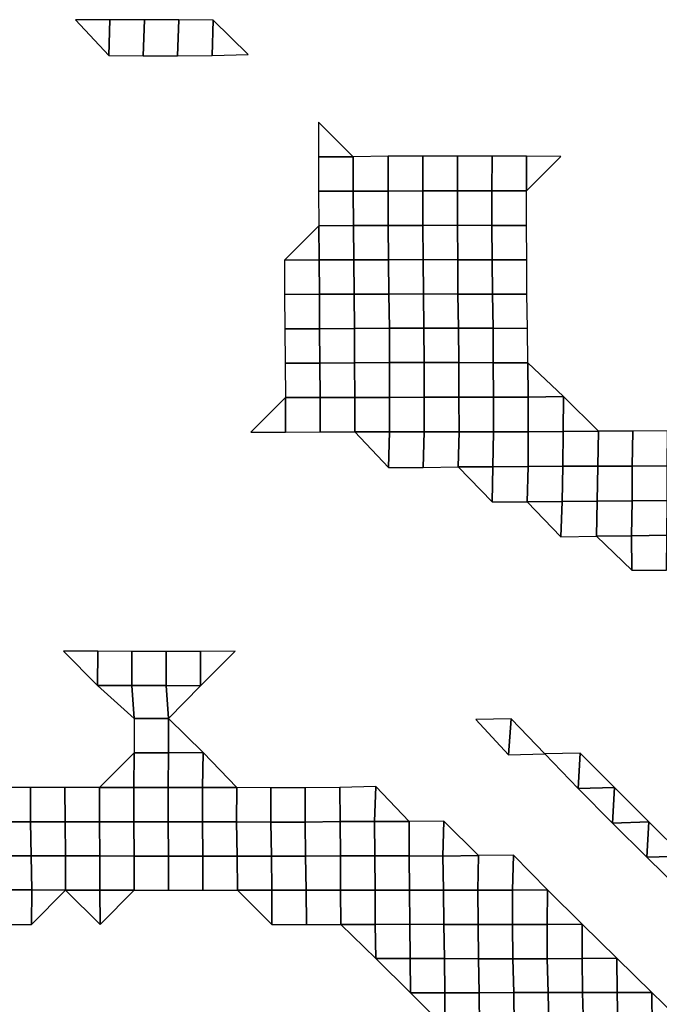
# Model space of a CAD drawing. Extents: x -2.4 to 84.8, y -2.1 to 56.9.
# Tile 13 of 14: x 50 to 66.6, y 30.7 to 56.3. Entities that reach past the tile are written whole.
import ezdxf

# ---------------------------------------------------------------- set-up
doc = ezdxf.new("R2010")
doc.units = 0

msp = doc.modelspace()

# ---------------------------------------------------------------- linework, layer by layer
at = {"layer": 'camera'}
for points in [[(51.4172, 56.3236, -870.2737), (52.286, 55.3944, -869.7822), (52.3156, 56.3239, -870.2744)], [(52.3156, 56.3239, -870.2744), (52.286, 55.3944, -869.7822), (53.1778, 55.3884, -869.682), (53.2172, 56.3276, -870.3275)], [(53.2172, 56.3276, -870.3275), (53.1778, 55.3884, -869.682), (54.0756, 55.3887, -869.6829), (54.1088, 56.3208, -870.2175)], [(54.1088, 56.3208, -870.2175), (54.0756, 55.3887, -869.6829), (54.9776, 55.3933, -869.7517), (55.0039, 56.3178, -870.1672)], [(55.0039, 56.3178, -870.1672), (54.9776, 55.3933, -869.7517), (55.9081, 55.4259, -870.2633)], [(57.739, 53.662, -870.7919), (57.7383, 52.7627, -870.784), (58.6401, 52.7656, -870.8282)], [(57.7383, 52.7627, -870.784), (57.7442, 51.8694, -870.879), (58.6434, 51.8698, -870.8806), (58.6401, 52.7656, -870.8282)], [(58.6401, 52.7656, -870.8282), (58.6434, 51.8698, -870.8806), (59.5486, 51.8755, -870.9721), (59.5529, 52.7781, -871.0322)], [(59.5529, 52.7781, -871.0322), (59.5486, 51.8755, -870.9721), (60.4536, 51.8807, -871.0571), (60.4544, 52.7804, -871.0654)], [(60.4544, 52.7804, -871.0654), (60.4536, 51.8807, -871.0571), (61.3529, 51.8811, -871.058), (61.3565, 52.7831, -871.1069)], [(61.3565, 52.7831, -871.1069), (61.3529, 51.8811, -871.058), (62.2487, 51.8785, -871.0096), (62.2559, 52.7835, -871.1078)], [(62.2559, 52.7835, -871.1078), (62.2487, 51.8785, -871.0096), (63.1454, 51.8767, -870.9752), (63.1494, 52.7789, -871.0267)], [(63.1494, 52.7789, -871.0267), (63.1454, 51.8767, -870.9752), (64.0392, 52.7714, -870.8979)], [(57.7442, 51.8694, -870.879), (57.7473, 50.9734, -870.9287), (58.6523, 50.9788, -871.0176), (58.6434, 51.8698, -870.8806)], [(58.6434, 51.8698, -870.8806), (58.6523, 50.9788, -871.0176), (59.555, 50.9821, -871.0709), (59.5486, 51.8755, -870.9721)], [(59.5486, 51.8755, -870.9721), (59.555, 50.9821, -871.0709), (60.4549, 50.983, -871.0806), (60.4536, 51.8807, -871.0571)], [(60.4536, 51.8807, -871.0571), (60.4549, 50.983, -871.0806), (61.3542, 50.9833, -871.0815), (61.3529, 51.8811, -871.058)], [(61.3529, 51.8811, -871.058), (61.3542, 50.9833, -871.0815), (62.2495, 50.9803, -871.0248), (62.2487, 51.8785, -871.0096)], [(62.2487, 51.8785, -871.0096), (62.2495, 50.9803, -871.0248), (63.1484, 50.9803, -871.0206), (63.1454, 51.8767, -870.9752)], [(56.8523, 50.0779, -870.9955), (57.7583, 50.0842, -871.1006), (57.7473, 50.9734, -870.9287)], [(57.7473, 50.9734, -870.9287), (57.7583, 50.0842, -871.1006), (58.6613, 50.0876, -871.1565), (58.6523, 50.9788, -871.0176)], [(58.6523, 50.9788, -871.0176), (58.6613, 50.0876, -871.1565), (59.5616, 50.0887, -871.1713), (59.555, 50.9821, -871.0709)], [(59.555, 50.9821, -871.0709), (59.5616, 50.0887, -871.1713), (60.464, 50.0916, -871.2164), (60.4549, 50.983, -871.0806)], [(60.4549, 50.983, -871.0806), (60.464, 50.0916, -871.2164), (61.3609, 50.0898, -871.1812), (61.3542, 50.9833, -871.0815)], [(61.3542, 50.9833, -871.0815), (61.3609, 50.0898, -871.1812), (62.2604, 50.0901, -871.182), (62.2495, 50.9803, -871.0248)], [(62.2495, 50.9803, -871.0248), (62.2604, 50.0901, -871.182), (63.1579, 50.0889, -871.1561), (63.1484, 50.9803, -871.0206)], [(56.8523, 50.0779, -870.9955), (56.8554, 49.1818, -871.0472), (57.7639, 49.1901, -871.1902), (57.7583, 50.0842, -871.1006)], [(57.7583, 50.0842, -871.1006), (57.7639, 49.1901, -871.1902), (58.6673, 49.1937, -871.2513), (58.6613, 50.0876, -871.1565)], [(58.6613, 50.0876, -871.1565), (58.6673, 49.1937, -871.2513), (59.5724, 49.1986, -871.3343), (59.5616, 50.0887, -871.1713)], [(59.5616, 50.0887, -871.1713), (59.5724, 49.1986, -871.3343), (60.4719, 49.1989, -871.3352), (60.464, 50.0916, -871.2164)], [(60.464, 50.0916, -871.2164), (60.4719, 49.1989, -871.3352), (61.3669, 49.1956, -871.2707), (61.3609, 50.0898, -871.1812)], [(61.3609, 50.0898, -871.1812), (61.3669, 49.1956, -871.2707), (62.2645, 49.1944, -871.2448), (62.2604, 50.0901, -871.182)], [(62.2604, 50.0901, -871.182), (62.2645, 49.1944, -871.2448), (63.1621, 49.1932, -871.2183), (63.1579, 50.0889, -871.1561)], [(56.8554, 49.1818, -871.0472), (56.8633, 48.2896, -871.1728), (57.7701, 48.2962, -871.288), (57.7639, 49.1901, -871.1902)], [(57.7639, 49.1901, -871.1902), (57.7701, 48.2962, -871.288), (58.6765, 48.3022, -871.3918), (58.6673, 49.1937, -871.2513)], [(58.6673, 49.1937, -871.2513), (58.6765, 48.3022, -871.3918), (59.5836, 48.3085, -871.503), (59.5724, 49.1986, -871.3343)], [(59.5724, 49.1986, -871.3343), (59.5836, 48.3085, -871.503), (60.4833, 48.3088, -871.5038), (60.4719, 49.1989, -871.3352)], [(60.4719, 49.1989, -871.3352), (60.4833, 48.3088, -871.5038), (61.3841, 48.31, -871.52), (61.3669, 49.1956, -871.2707)], [(61.3669, 49.1956, -871.2707), (61.3841, 48.31, -871.52), (62.2792, 48.3066, -871.4548), (62.2645, 49.1944, -871.2448)], [(62.2645, 49.1944, -871.2448), (62.2792, 48.3066, -871.4548), (63.1772, 48.3056, -871.4315), (63.1621, 49.1932, -871.2183)], [(56.8633, 48.2896, -871.1728), (56.8751, 47.4005, -871.3599), (57.777, 47.4028, -871.3968), (57.7701, 48.2962, -871.288)], [(57.7701, 48.2962, -871.288), (57.777, 47.4028, -871.3968), (58.681, 47.4066, -871.4638), (58.6765, 48.3022, -871.3918)], [(58.6765, 48.3022, -871.3918), (58.681, 47.4066, -871.4638), (59.5902, 47.4144, -871.6038), (59.5836, 48.3085, -871.503)], [(59.5836, 48.3085, -871.503), (59.5902, 47.4144, -871.6038), (60.49, 47.4147, -871.6046), (60.4833, 48.3088, -871.5038)], [(60.4833, 48.3088, -871.5038), (60.49, 47.4147, -871.6046), (61.3914, 47.4163, -871.6286), (61.3841, 48.31, -871.52)], [(61.3841, 48.31, -871.52), (61.3914, 47.4163, -871.6286), (62.2867, 47.4131, -871.5651), (62.2792, 48.3066, -871.4548)], [(62.2792, 48.3066, -871.4548), (62.2867, 47.4131, -871.5651), (63.1838, 47.4113, -871.527), (63.1772, 48.3056, -871.4315)], [(56.8751, 47.4005, -871.3599), (56.8826, 46.5075, -871.4795), (57.7849, 46.5099, -871.5203), (57.777, 47.4028, -871.3968)], [(57.777, 47.4028, -871.3968), (57.7849, 46.5099, -871.5203), (58.6864, 46.5115, -871.5473), (58.681, 47.4066, -871.4638)], [(58.681, 47.4066, -871.4638), (58.6864, 46.5115, -871.5473), (59.5875, 46.5129, -871.5677), (59.5902, 47.4144, -871.6038)], [(59.5902, 47.4144, -871.6038), (59.5875, 46.5129, -871.5677), (60.492, 46.5168, -871.6378), (60.49, 47.4147, -871.6046)], [(60.49, 47.4147, -871.6046), (60.492, 46.5168, -871.6378), (61.3938, 46.5186, -871.6666), (61.3914, 47.4163, -871.6286)], [(61.3914, 47.4163, -871.6286), (61.3938, 46.5186, -871.6666), (62.2938, 46.5189, -871.6674), (62.2867, 47.4131, -871.5651)], [(62.2867, 47.4131, -871.5651), (62.2938, 46.5189, -871.6674), (63.1958, 46.5207, -871.6972), (63.1838, 47.4113, -871.527)], [(63.1838, 47.4113, -871.527), (63.1958, 46.5207, -871.6972), (64.112, 46.5328, -871.9207)], [(55.9823, 45.6073, -871.4712), (56.8853, 45.6103, -871.5251), (56.8826, 46.5075, -871.4795)], [(56.8826, 46.5075, -871.4795), (56.8853, 45.6103, -871.5251), (57.7874, 45.6125, -871.5619), (57.7849, 46.5099, -871.5203)], [(57.7849, 46.5099, -871.5203), (57.7874, 45.6125, -871.5619), (58.6872, 45.6128, -871.5627), (58.6864, 46.5115, -871.5473)], [(58.6864, 46.5115, -871.5473), (58.6872, 45.6128, -871.5627), (59.5883, 45.6141, -871.5831), (59.5875, 46.5129, -871.5677)], [(59.5875, 46.5129, -871.5677), (59.5883, 45.6141, -871.5831), (60.4881, 45.6144, -871.584), (60.492, 46.5168, -871.6378)], [(60.492, 46.5168, -871.6378), (60.4881, 45.6144, -871.584), (61.3943, 45.6194, -871.6765), (61.3938, 46.5186, -871.6666)], [(61.3938, 46.5186, -871.6666), (61.3943, 45.6194, -871.6765), (62.2942, 45.6197, -871.6773), (62.2938, 46.5189, -871.6674)], [(62.2938, 46.5189, -871.6674), (62.2942, 45.6197, -871.6773), (63.1951, 45.6207, -871.6919), (63.1958, 46.5207, -871.6972)], [(63.1958, 46.5207, -871.6972), (63.1951, 45.6207, -871.6919), (64.1031, 45.6267, -871.802), (64.112, 46.5328, -871.9207)], [(64.112, 46.5328, -871.9207), (64.1031, 45.6267, -871.802), (65.0179, 45.6374, -872.0029)], [(58.6872, 45.6128, -871.5627), (59.5593, 44.693, -871.1604), (59.5883, 45.6141, -871.5831)], [(59.5883, 45.6141, -871.5831), (59.5593, 44.693, -871.1604), (60.4587, 44.6932, -871.1613), (60.4881, 45.6144, -871.584)], [(60.4881, 45.6144, -871.584), (60.4587, 44.6932, -871.1613), (61.3706, 44.7027, -871.3417), (61.3943, 45.6194, -871.6765)], [(61.3943, 45.6194, -871.6765), (61.3706, 44.7027, -871.3417), (62.2773, 44.708, -871.4424), (62.2942, 45.6197, -871.6773)], [(62.2942, 45.6197, -871.6773), (62.2773, 44.708, -871.4424), (63.1894, 44.7171, -871.6158), (63.1951, 45.6207, -871.6919)], [(63.1951, 45.6207, -871.6919), (63.1894, 44.7171, -871.6158), (64.0979, 44.7234, -871.7344), (64.1031, 45.6267, -871.802)], [(64.1031, 45.6267, -871.802), (64.0979, 44.7234, -871.7344), (65.0002, 44.7253, -871.767), (65.0179, 45.6374, -872.0029)], [(65.0179, 45.6374, -872.0029), (65.0002, 44.7253, -871.767), (65.9007, 44.7258, -871.7724), (65.9182, 45.6377, -872.0038)], [(65.9182, 45.6377, -872.0038), (65.9007, 44.7258, -871.7724), (66.805, 44.729, -871.8298), (66.8194, 45.6385, -872.015)], [(61.3706, 44.7027, -871.3417), (62.256, 43.7937, -871.1447), (62.2773, 44.708, -871.4424)], [(62.2773, 44.708, -871.4424), (62.256, 43.7937, -871.1447), (63.1631, 43.7994, -871.2541), (63.1894, 44.7171, -871.6158)], [(63.1894, 44.7171, -871.6158), (63.1631, 43.7994, -871.2541), (64.0741, 43.8076, -871.4122), (64.0979, 44.7234, -871.7344)], [(64.0979, 44.7234, -871.7344), (64.0741, 43.8076, -871.4122), (64.9902, 43.8189, -871.6343), (65.0002, 44.7253, -871.767)], [(65.0002, 44.7253, -871.767), (64.9902, 43.8189, -871.6343), (65.8957, 43.8229, -871.7101), (65.9007, 44.7258, -871.7724)], [(65.9007, 44.7258, -871.7724), (65.8957, 43.8229, -871.7101), (66.806, 43.8299, -871.8462), (66.805, 44.729, -871.8298)], [(63.1631, 43.7994, -871.2541), (64.0455, 42.8892, -871.0236), (64.0741, 43.8076, -871.4122)], [(64.0741, 43.8076, -871.4122), (64.0455, 42.8892, -871.0236), (64.9675, 42.9044, -871.3316), (64.9902, 43.8189, -871.6343)], [(64.9902, 43.8189, -871.6343), (64.9675, 42.9044, -871.3316), (65.8822, 42.9145, -871.5326), (65.8957, 43.8229, -871.7101)], [(65.8957, 43.8229, -871.7101), (65.8822, 42.9145, -871.5326), (66.8012, 42.9272, -871.7866), (66.806, 43.8299, -871.8462)], [(64.9675, 42.9044, -871.3316), (65.8863, 42.0178, -871.591), (65.8822, 42.9145, -871.5326)], [(65.8822, 42.9145, -871.5326), (65.8863, 42.0178, -871.591), (66.7862, 42.018, -871.5918), (66.8012, 42.9272, -871.7866)], [(51.1119, 39.9195, -865.137), (51.9966, 39.0207, -865.0004), (52.0018, 39.9173, -865.0845)], [(52.0018, 39.9173, -865.0845), (51.9966, 39.0207, -865.0004), (52.8895, 39.021, -865.0011), (52.8854, 39.9104, -864.929)], [(52.8854, 39.9104, -864.929), (52.8895, 39.021, -865.0011), (53.7825, 39.0212, -865.0018), (53.7782, 39.9107, -864.9297)], [(53.7782, 39.9107, -864.9297), (53.7825, 39.0212, -865.0018), (54.6707, 39.0181, -864.9274), (54.6712, 39.911, -864.931)], [(54.6712, 39.911, -864.931), (54.6707, 39.0181, -864.9274), (55.572, 39.9169, -865.0554)], [(51.9966, 39.0207, -865.0004), (52.9443, 38.1678, -865.9074), (52.8895, 39.021, -865.0011)], [(52.8895, 39.021, -865.0011), (52.9443, 38.1678, -865.9074), (53.8382, 38.1681, -865.9082), (53.7825, 39.0212, -865.0018)], [(53.7825, 39.0212, -865.0018), (53.8382, 38.1681, -865.9082), (54.6707, 39.0181, -864.9274)], [(52.9443, 38.1678, -865.9074), (52.9482, 37.277, -865.9752), (53.8421, 37.2773, -865.9759), (53.8382, 38.1681, -865.9082)], [(53.8382, 38.1681, -865.9082), (53.8421, 37.2773, -865.9759), (54.7453, 37.2838, -866.1238)], [(61.8304, 38.1374, -865.1625), (62.681, 37.2195, -864.574), (62.754, 38.1561, -865.5852)], [(62.754, 38.1561, -865.5852), (62.681, 37.2195, -864.574), (63.6237, 37.249, -865.2602)], [(52.0452, 36.3769, -865.8265), (52.9359, 36.3749, -865.775), (52.9482, 37.277, -865.9752)], [(52.9482, 37.277, -865.9752), (52.9359, 36.3749, -865.775), (53.8294, 36.3751, -865.7735), (53.8421, 37.2773, -865.9759)], [(53.8421, 37.2773, -865.9759), (53.8294, 36.3751, -865.7735), (54.7213, 36.3741, -865.744), (54.7453, 37.2838, -866.1238)], [(54.7453, 37.2838, -866.1238), (54.7213, 36.3741, -865.744), (55.615, 36.3743, -865.7448)], [(63.6237, 37.249, -865.2602), (64.4953, 36.3441, -864.9691), (64.5449, 37.2654, -865.6369)], [(64.5449, 37.2654, -865.6369), (64.4953, 36.3441, -864.9691), (65.4337, 36.3695, -865.5745)], [(49.3579, 36.3717, -865.7165), (49.3613, 35.4809, -865.7807), (50.255, 35.4811, -865.7813), (50.2515, 36.3719, -865.7172)], [(50.2515, 36.3719, -865.7172), (50.255, 35.4811, -865.7813), (51.1487, 35.4813, -865.782), (51.1484, 36.3745, -865.7736)], [(51.1484, 36.3745, -865.7736), (51.1487, 35.4813, -865.782), (52.0457, 35.4838, -865.8381), (52.0452, 36.3769, -865.8265)], [(52.0452, 36.3769, -865.8265), (52.0457, 35.4838, -865.8381), (52.9343, 35.4805, -865.7531), (52.9359, 36.3749, -865.775)], [(52.9359, 36.3749, -865.775), (52.9343, 35.4805, -865.7531), (53.8319, 35.4833, -865.8168), (53.8294, 36.3751, -865.7735)], [(53.8294, 36.3751, -865.7735), (53.8319, 35.4833, -865.8168), (54.7237, 35.4822, -865.785), (54.7213, 36.3741, -865.744)], [(54.7213, 36.3741, -865.744), (54.7237, 35.4822, -865.785), (55.6099, 35.4776, -865.6677), (55.615, 36.3743, -865.7448)], [(55.615, 36.3743, -865.7448), (55.6099, 35.4776, -865.6677), (56.4989, 35.4749, -865.5962), (56.4997, 36.3686, -865.6042)], [(56.4997, 36.3686, -865.6042), (56.4989, 35.4749, -865.5962), (57.3943, 35.4762, -865.6233), (57.3933, 36.3689, -865.6049)], [(57.3933, 36.3689, -865.6049), (57.3943, 35.4762, -865.6233), (58.3032, 35.4858, -865.8523), (58.2991, 36.3767, -865.7883)], [(58.2991, 36.3767, -865.7883), (58.3032, 35.4858, -865.8523), (59.1971, 35.486, -865.853), (59.2305, 36.4001, -866.3429)], [(59.2305, 36.4001, -866.3429), (59.1971, 35.486, -865.853), (60.0962, 35.4893, -865.9295)], [(64.4953, 36.3441, -864.9691), (65.3844, 35.4495, -864.9203), (65.4337, 36.3695, -865.5745)], [(65.4337, 36.3695, -865.5745), (65.3844, 35.4495, -864.9203), (66.3298, 35.4778, -865.6098)], [(49.3613, 35.4809, -865.7807), (49.3758, 34.5976, -866.0396), (50.2697, 34.5978, -866.0403), (50.255, 35.4811, -865.7813)], [(50.255, 35.4811, -865.7813), (50.2697, 34.5978, -866.0403), (51.1585, 34.5945, -865.9521), (51.1487, 35.4813, -865.782)], [(51.1487, 35.4813, -865.782), (51.1585, 34.5945, -865.9521), (52.0524, 34.5947, -865.9528), (52.0457, 35.4838, -865.8381)], [(52.0457, 35.4838, -865.8381), (52.0524, 34.5947, -865.9528), (52.9431, 34.5929, -865.9013), (52.9343, 35.4805, -865.7531)], [(52.9343, 35.4805, -865.7531), (52.9431, 34.5929, -865.9013), (53.8368, 34.593, -865.8998), (53.8319, 35.4833, -865.8168)], [(53.8319, 35.4833, -865.8168), (53.8368, 34.593, -865.8998), (54.7294, 34.5924, -865.8797), (54.7237, 35.4822, -865.785)], [(54.7237, 35.4822, -865.785), (54.7294, 34.5924, -865.8797), (55.6233, 34.5926, -865.8798), (55.6099, 35.4776, -865.6677)], [(55.6099, 35.4776, -865.6677), (55.6233, 34.5926, -865.8798), (56.5151, 34.5916, -865.8485), (56.4989, 35.4749, -865.5962)], [(56.4989, 35.4749, -865.5962), (56.5151, 34.5916, -865.8485), (57.4012, 34.5871, -865.7314), (57.3943, 35.4762, -865.6233)], [(57.3943, 35.4762, -865.6233), (57.4012, 34.5871, -865.7314), (58.3122, 34.5976, -865.9902), (58.3032, 35.4858, -865.8523)], [(58.3032, 35.4858, -865.8523), (58.3122, 34.5976, -865.9902), (59.204, 34.5965, -865.9585), (59.1971, 35.486, -865.853)], [(59.1971, 35.486, -865.853), (59.204, 34.5965, -865.9585), (60.0981, 34.5968, -865.9592), (60.0962, 35.4893, -865.9295)], [(60.0962, 35.4893, -865.9295), (60.0981, 34.5968, -865.9592), (60.9719, 34.5856, -865.6715), (61.0038, 35.4974, -866.1248)], [(61.0038, 35.4974, -866.1248), (60.9719, 34.5856, -865.6715), (61.9022, 34.6062, -866.1874)], [(65.3844, 35.4495, -864.9203), (66.282, 34.5595, -864.9837), (66.3298, 35.4778, -865.6098)], [(66.3298, 35.4778, -865.6098), (66.282, 34.5595, -864.9837), (67.2282, 34.5871, -865.6728)], [(49.3758, 34.5976, -866.0396), (49.3877, 33.7121, -866.2538), (50.2819, 33.7123, -866.2545), (50.2697, 34.5978, -866.0403)], [(50.2697, 34.5978, -866.0403), (50.2819, 33.7123, -866.2545), (51.1648, 33.7051, -866.0627), (51.1585, 34.5945, -865.9521)], [(51.1585, 34.5945, -865.9521), (51.1648, 33.7051, -866.0627), (52.0563, 33.7037, -866.0227), (52.0524, 34.5947, -865.9528)], [(52.0524, 34.5947, -865.9528), (52.0563, 33.7037, -866.0227), (52.9483, 33.7026, -865.9893), (52.9431, 34.5929, -865.9013)], [(52.9431, 34.5929, -865.9013), (52.9483, 33.7026, -865.9893), (53.8392, 33.7009, -865.9406), (53.8368, 34.593, -865.8998)], [(53.8368, 34.593, -865.8998), (53.8392, 33.7009, -865.9406), (54.7331, 33.7012, -865.9412), (54.7294, 34.5924, -865.8797)], [(54.7294, 34.5924, -865.8797), (54.7331, 33.7012, -865.9412), (55.6316, 33.7042, -866.014), (55.6233, 34.5926, -865.8798)], [(55.6233, 34.5926, -865.8798), (55.6316, 33.7042, -866.014), (56.5267, 33.705, -866.0309), (56.5151, 34.5916, -865.8485)], [(56.5151, 34.5916, -865.8485), (56.5267, 33.705, -866.0309), (57.4229, 33.7065, -866.064), (57.4012, 34.5871, -865.7314)], [(57.4012, 34.5871, -865.7314), (57.4229, 33.7065, -866.064), (58.317, 33.7067, -866.0647), (58.3122, 34.5976, -865.9902)], [(58.3122, 34.5976, -865.9902), (58.317, 33.7067, -866.0647), (59.2111, 33.7069, -866.0654), (59.204, 34.5965, -865.9585)], [(59.204, 34.5965, -865.9585), (59.2111, 33.7069, -866.0654), (60.1042, 33.7066, -866.0518), (60.0981, 34.5968, -865.9592)], [(60.0981, 34.5968, -865.9592), (60.1042, 33.7066, -866.0518), (60.9908, 33.7027, -865.945), (60.9719, 34.5856, -865.6715)], [(60.9719, 34.5856, -865.6715), (60.9908, 33.7027, -865.945), (61.8849, 33.7029, -865.9458), (61.9022, 34.6062, -866.1874)], [(61.9022, 34.6062, -866.1874), (61.8849, 33.7029, -865.9458), (62.7856, 33.7067, -866.0387), (62.813, 34.6155, -866.4176)], [(62.813, 34.6155, -866.4176), (62.7856, 33.7067, -866.0387), (63.6951, 33.7151, -866.2505)], [(66.282, 34.5595, -864.9837), (67.1848, 33.6719, -865.112), (67.2282, 34.5871, -865.6728)], [(49.3877, 33.7121, -866.2538), (49.3794, 32.8128, -866.1109), (50.2762, 32.8147, -866.1589), (50.2819, 33.7123, -866.2545)], [(50.2819, 33.7123, -866.2545), (50.2762, 32.8147, -866.1589), (51.1648, 33.7051, -866.0627)], [(51.1648, 33.7051, -866.0627), (52.0621, 32.8137, -866.1218), (52.0563, 33.7037, -866.0227)], [(52.0563, 33.7037, -866.0227), (52.0621, 32.8137, -866.1218), (52.9483, 33.7026, -865.9893)], [(55.6316, 33.7042, -866.014), (56.5303, 32.8134, -866.0893), (56.5267, 33.705, -866.0309)], [(56.5267, 33.705, -866.0309), (56.5303, 32.8134, -866.0893), (57.4272, 32.8152, -866.1322), (57.4229, 33.7065, -866.064)], [(57.4229, 33.7065, -866.064), (57.4272, 32.8152, -866.1322), (58.323, 32.8164, -866.1578), (58.317, 33.7067, -866.0647)], [(58.317, 33.7067, -866.0647), (58.323, 32.8164, -866.1578), (59.2172, 32.8166, -866.1585), (59.2111, 33.7069, -866.0654)], [(59.2111, 33.7069, -866.0654), (59.2172, 32.8166, -866.1585), (60.1164, 32.8195, -866.2307), (60.1042, 33.7066, -866.0518)], [(60.1042, 33.7066, -866.0518), (60.1164, 32.8195, -866.2307), (61, 32.814, -866.0784), (60.9908, 33.7027, -865.945)], [(60.9908, 33.7027, -865.945), (61, 32.814, -866.0784), (61.8954, 32.8148, -866.0963), (61.8849, 33.7029, -865.9458)], [(61.8849, 33.7029, -865.9458), (61.8954, 32.8148, -866.0963), (62.7895, 32.8151, -866.097), (62.7856, 33.7067, -866.0387)], [(62.7856, 33.7067, -866.0387), (62.7895, 32.8151, -866.097), (63.6849, 32.8159, -866.1134), (63.6951, 33.7151, -866.2505)], [(63.6951, 33.7151, -866.2505), (63.6849, 32.8159, -866.1134), (64.5966, 32.825, -866.3503)], [(58.323, 32.8164, -866.1578), (59.2312, 31.9303, -866.3683), (59.2172, 32.8166, -866.1585)], [(59.2172, 32.8166, -866.1585), (59.2312, 31.9303, -866.3683), (60.1257, 31.9306, -866.369), (60.1164, 32.8195, -866.2307)], [(60.1164, 32.8195, -866.2307), (60.1257, 31.9306, -866.369), (61.0144, 31.9278, -866.2878), (61, 32.814, -866.0784)], [(61, 32.814, -866.0784), (61.0144, 31.9278, -866.2878), (61.9023, 31.9247, -866.1969), (61.8954, 32.8148, -866.0963)], [(61.8954, 32.8148, -866.0963), (61.9023, 31.9247, -866.1969), (62.7945, 31.9238, -866.1691), (62.7895, 32.8151, -866.097)], [(62.7895, 32.8151, -866.097), (62.7945, 31.9238, -866.1691), (63.6888, 31.924, -866.1698), (63.6849, 32.8159, -866.1134)], [(63.6849, 32.8159, -866.1134), (63.6888, 31.924, -866.1698), (64.6006, 31.9329, -866.4066), (64.5966, 32.825, -866.3503)], [(64.5966, 32.825, -866.3503), (64.6006, 31.9329, -866.4066), (65.4968, 31.9339, -866.4292)], [(59.2312, 31.9303, -866.3683), (60.1292, 31.0384, -866.4235), (60.1257, 31.9306, -866.369)], [(60.1257, 31.9306, -866.369), (60.1292, 31.0384, -866.4235), (61.0239, 31.0386, -866.4261), (61.0144, 31.9278, -866.2878)], [(61.0144, 31.9278, -866.2878), (61.0239, 31.0386, -866.4261), (61.9184, 31.0389, -866.4268), (61.9023, 31.9247, -866.1969)], [(61.9023, 31.9247, -866.1969), (61.9184, 31.0389, -866.4268), (62.8208, 31.043, -866.5368), (62.7945, 31.9238, -866.1691)], [(62.7945, 31.9238, -866.1691), (62.8208, 31.043, -866.5368), (63.7155, 31.0432, -866.5375), (63.6888, 31.924, -866.1698)], [(63.6888, 31.924, -866.1698), (63.7155, 31.0432, -866.5375), (64.6101, 31.0434, -866.5382), (64.6006, 31.9329, -866.4066)], [(64.6006, 31.9329, -866.4066), (64.6101, 31.0434, -866.5382), (65.5115, 31.0468, -866.6279), (65.4968, 31.9339, -866.4292)], [(65.4968, 31.9339, -866.4292), (65.5115, 31.0468, -866.6279), (66.4063, 31.047, -866.6285)], [(60.1292, 31.0384, -866.4235), (61.0278, 30.1465, -866.4842), (61.0239, 31.0386, -866.4261)], [(61.0239, 31.0386, -866.4261), (61.0278, 30.1465, -866.4842), (61.9281, 30.1495, -866.5662), (61.9184, 31.0389, -866.4268)], [(61.9184, 31.0389, -866.4268), (61.9281, 30.1495, -866.5662), (62.8322, 30.1542, -866.6974), (62.8208, 31.043, -866.5368)], [(62.8208, 31.043, -866.5368), (62.8322, 30.1542, -866.6974), (63.731, 30.1563, -866.7538), (63.7155, 31.0432, -866.5375)], [(63.7155, 31.0432, -866.5375), (63.731, 30.1563, -866.7538), (64.6284, 30.1577, -866.7881), (64.6101, 31.0434, -866.5382)], [(64.6101, 31.0434, -866.5382), (64.6284, 30.1577, -866.7881), (65.5234, 30.1579, -866.7888), (65.5115, 31.0468, -866.6279)], [(65.5115, 31.0468, -866.6279), (65.5234, 30.1579, -866.7888), (66.4207, 30.1592, -866.8209), (66.4063, 31.047, -866.6285)], [(66.4063, 31.047, -866.6285), (66.4207, 30.1592, -866.8209), (67.3157, 30.1594, -866.8217)]]:
    msp.add_3dface(points, dxfattribs=at)

doc.saveas('drawing.dxf')
